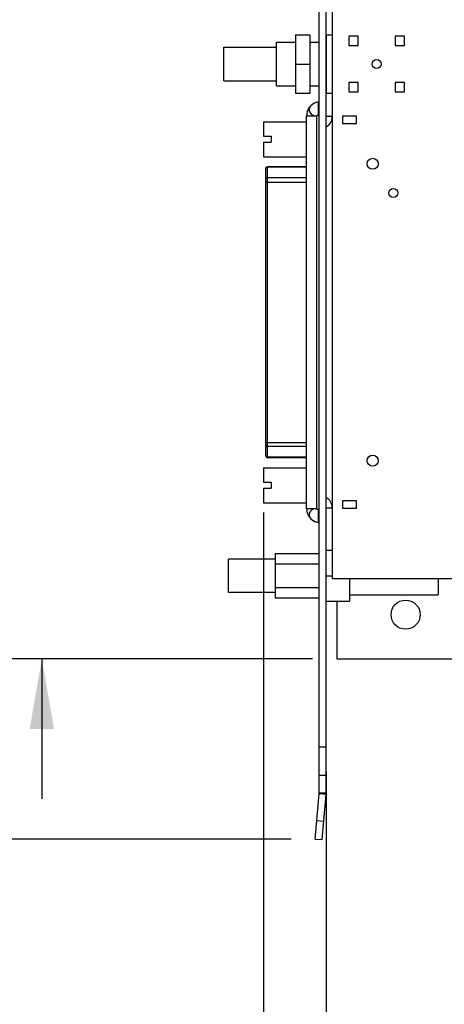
# Model space of a CAD drawing. Header units: inches. Extents: x 0.2 to 16.8, y 0.1 to 10.8.
# Tile 9 of 23: x 6.2 to 7.3, y 2.5 to 5. Entities that reach past the tile are written whole.
import ezdxf

# ---------------------------------------------------------------- set-up
doc = ezdxf.new("R2010")
doc.units = ezdxf.units.IN
doc.header["$LTSCALE"] = 0.935
doc.header["$MEASUREMENT"] = 0
doc.layers.get('0').update_dxf_attribs({"linetype": 'CONTINUOUS'})
doc.layers.add('DIMENSIONS', color=7, linetype='CONTINUOUS')
doc.styles.get("Standard").update_dxf_attribs({"font": 'txt', "width": 0.8})
doc.dimstyles.new('DIMSTYLE_1', dxfattribs={"dimtxt": 0.125, "dimasz": 0.18, "dimexe": 0.18, "dimexo": 0.0625, "dimgap": 0.09, "dimtad": 0, "dimtih": 1, "dimtoh": 1, "dimdec": 3, "dimlfac": 1.666667, "dimzin": 4, "dimdsep": 46, "dimtxsty": 'STANDARD', "dimblk": '_FILLED', "dimblk1": '_FILLED', "dimblk2": '_FILLED', "dimcen": 0.09, "dimadec": 0, "dimazin": 0, "dimtp": 0.01, "dimtm": 0.01, "dimtfac": 1, "dimtdec": 3, "dimtofl": 0, "dimtmove": 0, "dimatfit": 3, "dimldrblk": '_FILLED', "dimfxl": 1, "dimtolj": 1, "dimtzin": 4, "dimarcsym": 0})

# ---------------------------------------------------------------- blocks, each defined once
blk = doc.blocks.new('_FILLED')
at = {"color": 0, "linetype": 'BYBLOCK'}
blk.add_solid([(0, 0), (-1, 0.174), (-1, -0.174)], dxfattribs=at)
blk = doc.blocks.new('*D5')
at = {"layer": 'DIMENSIONS', "color": 2, "linetype": 'CONTINUOUS'}
for p, q in [((6.7927, 3.7651), (6.7927, 2.0484)), ((6.9542, 3.0986), (6.9542, 2.0484)), ((6.7927, 2.1734), (6.4327, 2.1734)), ((6.9542, 2.1734), (7.2733, 2.1734))]:
    blk.add_line(p, q, dxfattribs=at)
at = {"layer": 'DIMENSIONS', "color": 2, "linetype": 'CONTINUOUS', "xscale": 0.18, "yscale": 0.18, "zscale": 0.18}
blk.add_blockref('_FILLED', (6.7927, 2.1734), dxfattribs=at)
at = {"layer": 'DIMENSIONS', "color": 2, "linetype": 'CONTINUOUS', "xscale": 0.18, "yscale": 0.18, "zscale": 0.18, "rotation": 180}
blk.add_blockref('_FILLED', (6.9542, 2.1734), dxfattribs=at)
at = {"layer": 'DIMENSIONS', "color": 2, "linetype": 'CONTINUOUS', "width": 0.8}
for s, p in [('2X ', (7.3358, 2.1109)), ('.269', (7.6358, 2.1109)), ('[', (8.1608, 2.1109)), ('6.84', (8.2608, 2.1109)), (']', (8.6608, 2.1109))]:
    blk.add_text(s, height=0.125, dxfattribs=at).set_placement(p)
blk = doc.blocks.new('*D6')
at = {"layer": 'DIMENSIONS', "color": 2, "linetype": 'CONTINUOUS'}
for p, q in [((5.9147, 6.2904), (5.7379, 6.2904)), ((5.9147, 5.7764), (5.9147, 6.2904)), ((6.6517, 5.7764), (5.7897, 5.7764)), ((6.8634, 2.925), (5.7897, 2.925)), ((5.9147, 2.925), (5.9147, 2.565))]:
    blk.add_line(p, q, dxfattribs=at)
at = {"layer": 'DIMENSIONS', "color": 2, "linetype": 'CONTINUOUS', "xscale": 0.18, "yscale": 0.18, "zscale": 0.18}
for p, rotation in [((5.9147, 5.7764), 270), ((5.9147, 2.925), 90)]:
    blk.add_blockref('_FILLED', p, dxfattribs=dict(at, rotation=rotation))
at = {"layer": 'DIMENSIONS', "color": 2, "linetype": 'CONTINUOUS', "width": 0.8}
for s, p in [('[', (4.8754, 6.2279)), (']', (5.5754, 6.2279)), ('4.752', (4.2504, 6.2279)), ('120.71', (4.9754, 6.2279))]:
    blk.add_text(s, height=0.125, dxfattribs=at).set_placement(p)
blk = doc.blocks.new('*D7')
at = {"layer": 'DIMENSIONS', "color": 2, "linetype": 'CONTINUOUS'}
for p, q in [((6.2225, 6.6584), (6.0978, 6.6584)), ((6.2225, 5.9048), (6.2225, 6.6584)), ((7.2367, 5.9048), (6.0975, 5.9048)), ((6.9187, 3.3884), (6.0975, 3.3884)), ((6.2225, 3.3884), (6.2225, 3.0284))]:
    blk.add_line(p, q, dxfattribs=at)
at = {"layer": 'DIMENSIONS', "color": 2, "linetype": 'CONTINUOUS', "xscale": 0.18, "yscale": 0.18, "zscale": 0.18}
for p, rotation in [((6.2225, 5.9048), 270), ((6.2225, 3.3884), 90)]:
    blk.add_blockref('_FILLED', p, dxfattribs=dict(at, rotation=rotation))
at = {"layer": 'DIMENSIONS', "color": 2, "linetype": 'CONTINUOUS', "width": 0.8}
for s, p in [('4.194', (4.6103, 6.5959)), ('[', (5.2353, 6.5959)), ('106.53', (5.3353, 6.5959)), (']', (5.9353, 6.5959))]:
    blk.add_text(s, height=0.125, dxfattribs=at).set_placement(p)

msp = doc.modelspace()

# ---------------------------------------------------------------- linework, layer by layer
at = {"color": 7, "linetype": 'CONTINUOUS'}
for p, q in [((6.96916, 5.83747), (6.96916, 4.7828)), ((6.96924, 5.83762), (6.96924, 3.59542)), ((6.93624, 3.04402), (6.93624, 5.73442)), ((6.95424, 3.04402), (6.95424, 5.73442)), ((6.87504, 4.99447), (6.87504, 4.84447)), ((6.87504, 4.99447), (6.91224, 4.99447)), ((6.91224, 4.99447), (6.91224, 4.84447)), ((6.95476, 4.84447), (6.95476, 4.99447)), ((6.95476, 4.99447), (6.96916, 4.99447)), ((6.82576, 4.86367), (6.82576, 4.97527)), ((6.82576, 4.97527), (6.87504, 4.97527)), ((6.91224, 4.97527), (6.93624, 4.97527)), ((6.95424, 4.97527), (6.95476, 4.97527)), ((7.01176, 4.99147), (7.01176, 4.96747)), ((7.03576, 4.99147), (7.01176, 4.99147)), ((7.01176, 4.96747), (7.03576, 4.96747)), ((7.03576, 4.96747), (7.03576, 4.99147)), ((7.13176, 4.99147), (7.13176, 4.96747)), ((7.15576, 4.99147), (7.13176, 4.99147)), ((7.13176, 4.96747), (7.15576, 4.96747)), ((7.15576, 4.96747), (7.15576, 4.99147)), ((6.69076, 4.87657), (6.69076, 4.96237)), ((6.69076, 4.96237), (6.82576, 4.96237)), ((6.87504, 4.91947), (6.91224, 4.91947)), ((6.69076, 4.87657), (6.82576, 4.87657)), ((7.01176, 4.87147), (7.01176, 4.84747)), ((7.03576, 4.87147), (7.01176, 4.87147)), ((7.03576, 4.84747), (7.03576, 4.87147)), ((7.13176, 4.87147), (7.13176, 4.84747)), ((7.15576, 4.87147), (7.13176, 4.87147)), ((7.15576, 4.84747), (7.15576, 4.87147)), ((6.82576, 4.86367), (6.87504, 4.86367)), ((6.87504, 4.84447), (6.91224, 4.84447)), ((6.91224, 4.86367), (6.93624, 4.86367)), ((6.95424, 4.86367), (6.95476, 4.86367)), ((6.95476, 4.84447), (6.96916, 4.84447)), ((7.01176, 4.84747), (7.03576, 4.84747)), ((7.13176, 4.84747), (7.15576, 4.84747)), ((6.92992, 4.82096), (6.93624, 4.82265)), ((6.79269, 4.77074), (6.79269, 4.73353)), ((6.79269, 4.77074), (6.90324, 4.77074)), ((6.90324, 3.77521), (6.90324, 4.78619)), ((6.90324, 4.78619), (6.92992, 4.78619)), ((6.92992, 3.77521), (6.92992, 4.78619)), ((6.93287, 4.788), (6.93624, 4.788)), ((6.95424, 4.78491), (6.96916, 4.78491)), ((6.99556, 4.78491), (6.99556, 4.76601)), ((7.03217, 4.78491), (6.99556, 4.78491)), ((6.99556, 4.76601), (7.03217, 4.76601)), ((7.03217, 4.76601), (7.03217, 4.78491)), ((6.79269, 4.73353), (6.81277, 4.73353)), ((6.79269, 4.71818), (6.79269, 4.68097)), ((6.79269, 4.71818), (6.81277, 4.71818)), ((6.81277, 4.73353), (6.81277, 4.71818)), ((6.79269, 4.68097), (6.90324, 4.68097)), ((6.79831, 3.9109), (6.79831, 4.65026)), ((6.80304, 3.90617), (6.80304, 4.65499)), ((6.90324, 4.65499), (6.80304, 4.65499)), ((6.90324, 4.65388), (6.80304, 4.65388)), ((6.79831, 4.61564), (6.90324, 4.61564)), ((6.90324, 4.62635), (6.80304, 4.62635)), ((6.79831, 3.94552), (6.90324, 3.94552)), ((6.90324, 3.93482), (6.80304, 3.93482)), ((6.90324, 3.90728), (6.80304, 3.90728)), ((6.90324, 3.90617), (6.80304, 3.90617)), ((6.79269, 3.88019), (6.79269, 3.84298)), ((6.79269, 3.88019), (6.90324, 3.88019)), ((6.79269, 3.84298), (6.81277, 3.84298)), ((6.79269, 3.82763), (6.79269, 3.79042)), ((6.79269, 3.82763), (6.81277, 3.82763)), ((6.81277, 3.84298), (6.81277, 3.82763)), ((6.79269, 3.79042), (6.90324, 3.79042)), ((6.96916, 3.77625), (6.95424, 3.77625)), ((6.96916, 3.77836), (6.96916, 3.59527)), ((6.99556, 3.79515), (6.99556, 3.77625)), ((7.03217, 3.79515), (6.99556, 3.79515)), ((6.99556, 3.77625), (7.03217, 3.77625)), ((7.03217, 3.77625), (7.03217, 3.79515)), ((6.90324, 3.77521), (6.92992, 3.77521)), ((6.93287, 3.7734), (6.93624, 3.7734)), ((6.92992, 3.74044), (6.93624, 3.73874)), ((6.82224, 3.65962), (6.82224, 3.54562)), ((6.82224, 3.65962), (6.93624, 3.65962)), ((6.95424, 3.66832), (6.96916, 3.66832)), ((6.70224, 3.55972), (6.70224, 3.64552)), ((6.82224, 3.64552), (6.70224, 3.64552)), ((6.82224, 3.63336), (6.93624, 3.63336)), ((6.95424, 3.60262), (6.96916, 3.60262)), ((6.96916, 3.59527), (10.50916, 3.59527)), ((6.96924, 3.59542), (10.50924, 3.59542)), ((7.01424, 3.59527), (7.01424, 3.53692)), ((7.24224, 3.59527), (7.24224, 3.55312)), ((6.82224, 3.55972), (6.70224, 3.55972)), ((6.82224, 3.57188), (6.93624, 3.57188)), ((7.01424, 3.55312), (7.24224, 3.55312)), ((6.82224, 3.54562), (6.93624, 3.54562)), ((6.95424, 3.53692), (7.01424, 3.53692)), ((6.98124, 3.53692), (6.98124, 3.38842)), ((6.98124, 3.38842), (7.33584, 3.38842)), ((6.95424, 3.16108), (6.93624, 3.16108)), ((6.95424, 3.08842), (6.93624, 3.08842)), ((6.92591, 2.92497), (6.93616, 3.04219)), ((6.93616, 3.04219), (6.95409, 3.04062)), ((6.93624, 3.04402), (6.95424, 3.04402)), ((6.94384, 2.9234), (6.95409, 3.04062)), ((6.93009, 2.97279), (6.94802, 2.97122)), ((6.92591, 2.92497), (6.94384, 2.9234))]:
    msp.add_line(p, q, dxfattribs=at)
for centre, radius in [((7.08376, 4.91947), 0.0114), ((7.07351, 4.66267), 0.01417), ((7.12666, 4.58767), 0.01181), ((7.07351, 3.89849), 0.01417), ((7.15824, 3.50242), 0.0375)]:
    msp.add_circle(centre, radius, dxfattribs=at)
for centre, radius, start, end in [((6.93924, 4.78619), 0.036, 106.94871, 180), ((6.94096, 4.7828), 0.0282, 298.1025, 360), ((6.80304, 4.65027), 0.00472, 90, 180), ((6.80304, 3.9109), 0.00472, 180, 270), ((6.94096, 3.77836), 0.0282, 0, 61.8975), ((6.93924, 3.77521), 0.036, 180, 255), ((6.91524, 3.04402), 0.021, 355, 360), ((6.91524, 3.04402), 0.039, 355, 360)]:
    msp.add_arc(centre, radius, start, end, dxfattribs=at)
for points, knots in [([(6.92992, 4.82096), (6.92718, 4.82023), (6.92203, 4.81819), (6.91561, 4.8135), (6.91121, 4.80771), (6.90955, 4.80124), (6.91104, 4.7949), (6.91574, 4.79017), (6.92209, 4.7866), (6.92726, 4.78623), (6.92992, 4.78619)], [0, 0, 0, 0, 0.148458, 0.2865056, 0.4114289, 0.5214884, 0.6258327, 0.7357423, 0.860385, 1, 1, 1, 1]), ([(6.93287, 4.82175), (6.93287, 4.82174), (6.93287, 4.82172), (6.93287, 4.82166), (6.93287, 4.82155), (6.93287, 4.82141), (6.93287, 4.82123), (6.93287, 4.821), (6.93287, 4.82074), (6.93287, 4.82044), (6.93287, 4.82009), (6.93287, 4.81971), (6.93287, 4.81929), (6.93287, 4.81883), (6.93287, 4.81833), (6.93287, 4.81779), (6.93287, 4.81722), (6.93287, 4.81662), (6.93287, 4.81597), (6.93287, 4.8153), (6.93287, 4.81459), (6.93287, 4.81385), (6.93287, 4.81307), (6.93287, 4.81227), (6.93287, 4.81144), (6.93287, 4.81058), (6.93287, 4.80969), (6.93287, 4.80877), (6.93287, 4.80783), (6.93287, 4.80686), (6.93287, 4.80588), (6.93287, 4.80486), (6.93287, 4.80383), (6.93287, 4.80278), (6.93287, 4.80171), (6.93287, 4.80063), (6.93287, 4.79953), (6.93287, 4.79841), (6.93287, 4.79728), (6.93287, 4.79614), (6.93287, 4.795), (6.93287, 4.79384), (6.93287, 4.79268), (6.93287, 4.79151), (6.93287, 4.79034), (6.93287, 4.78917), (6.93287, 4.78839), (6.93287, 4.788)], [0, 0, 0, 0, 0.0005927, 0.0023882, 0.0053964, 0.0096232, 0.0150617, 0.0217013, 0.0295328, 0.0385504, 0.0487445, 0.0600999, 0.0725995, 0.0862315, 0.1009844, 0.1168442, 0.133785, 0.151783, 0.1708108, 0.1908457, 0.2118641, 0.2338413, 0.2567509, 0.2805652, 0.305256, 0.3307946, 0.3571515, 0.3842961, 0.4121971, 0.4408236, 0.4701443, 0.5001233, 0.5307156, 0.5618736, 0.5935523, 0.6257175, 0.6583392, 0.691385, 0.7248127, 0.7585735, 0.7926178, 0.826895, 0.8613521, 0.8959355, 0.9305943, 0.9652921, 1, 1, 1, 1]), ([(6.92992, 4.78619), (6.92992, 4.78622), (6.92993, 4.7863), (6.92994, 4.7864), (6.92997, 4.78651), (6.93, 4.78661), (6.93005, 4.7867), (6.9301, 4.7868), (6.93016, 4.78689), (6.93022, 4.78697), (6.93029, 4.78706), (6.9304, 4.78716), (6.93055, 4.78729), (6.93074, 4.78742), (6.93095, 4.78754), (6.93118, 4.78765), (6.93141, 4.78774), (6.93166, 4.78782), (6.9319, 4.78789), (6.93215, 4.78794), (6.9324, 4.78797), (6.93264, 4.78799), (6.93279, 4.788), (6.93287, 4.788)], [0, 0, 0, 0, 0.0290771, 0.0575506, 0.0856358, 0.113529, 0.1414042, 0.1694105, 0.1976711, 0.2262838, 0.2553222, 0.2848373, 0.3453818, 0.4079922, 0.4724979, 0.5385694, 0.6057627, 0.6735519, 0.741354, 0.8085474, 0.8744878, 0.9385215, 1, 1, 1, 1]), ([(6.79831, 4.6496), (6.79831, 4.64968), (6.79832, 4.64984), (6.79834, 4.65008), (6.79838, 4.65032), (6.79843, 4.65056), (6.79849, 4.65079), (6.79857, 4.65102), (6.79867, 4.65124), (6.79878, 4.65146), (6.7989, 4.65167), (6.79903, 4.65188), (6.79918, 4.65208), (6.79934, 4.65227), (6.79951, 4.65246), (6.79969, 4.65263), (6.79989, 4.6528), (6.80009, 4.65295), (6.8003, 4.6531), (6.80052, 4.65323), (6.80075, 4.65335), (6.80099, 4.65346), (6.80123, 4.65356), (6.80147, 4.65365), (6.80173, 4.65372), (6.80198, 4.65378), (6.80224, 4.65383), (6.80251, 4.65386), (6.80277, 4.65388), (6.80295, 4.65388), (6.80304, 4.65388)], [0, 0, 0, 0, 0.033939, 0.0679034, 0.1019138, 0.1359924, 0.1701604, 0.2044375, 0.2388422, 0.2733908, 0.308098, 0.3429761, 0.3780351, 0.4132826, 0.4487238, 0.4843614, 0.5201954, 0.5562236, 0.5924414, 0.6288416, 0.6654153, 0.7021511, 0.7390361, 0.7760555, 0.8131929, 0.8504308, 0.8877504, 0.9251321, 0.9625555, 1, 1, 1, 1]), ([(6.79831, 4.62206), (6.79831, 4.62214), (6.79832, 4.6223), (6.79834, 4.62254), (6.79838, 4.62278), (6.79843, 4.62302), (6.79849, 4.62325), (6.79857, 4.62348), (6.79867, 4.6237), (6.79878, 4.62392), (6.7989, 4.62414), (6.79903, 4.62434), (6.79918, 4.62454), (6.79934, 4.62474), (6.79951, 4.62492), (6.79969, 4.62509), (6.79989, 4.62526), (6.80009, 4.62541), (6.8003, 4.62556), (6.80052, 4.62569), (6.80075, 4.62581), (6.80099, 4.62592), (6.80123, 4.62602), (6.80147, 4.62611), (6.80173, 4.62618), (6.80198, 4.62624), (6.80224, 4.62629), (6.80251, 4.62632), (6.80277, 4.62634), (6.80295, 4.62635), (6.80304, 4.62635)], [0, 0, 0, 0, 0.0339401, 0.0679046, 0.1019151, 0.1359937, 0.1701616, 0.2044387, 0.2388433, 0.2733919, 0.3080991, 0.3429771, 0.3780361, 0.4132835, 0.4487247, 0.4843622, 0.5201962, 0.5562243, 0.592442, 0.6288422, 0.6654158, 0.7021516, 0.7390365, 0.7760558, 0.8131932, 0.850431, 0.8877506, 0.9251322, 0.9625556, 1, 1, 1, 1]), ([(6.79831, 3.9391), (6.79831, 3.93902), (6.79832, 3.93886), (6.79834, 3.93862), (6.79838, 3.93838), (6.79843, 3.93814), (6.79849, 3.93791), (6.79857, 3.93768), (6.79867, 3.93746), (6.79878, 3.93724), (6.7989, 3.93703), (6.79903, 3.93682), (6.79918, 3.93662), (6.79934, 3.93643), (6.79951, 3.93624), (6.79969, 3.93607), (6.79989, 3.9359), (6.80009, 3.93575), (6.8003, 3.9356), (6.80052, 3.93547), (6.80075, 3.93535), (6.80099, 3.93524), (6.80123, 3.93514), (6.80147, 3.93505), (6.80173, 3.93498), (6.80198, 3.93492), (6.80224, 3.93487), (6.80251, 3.93484), (6.80277, 3.93482), (6.80295, 3.93482), (6.80304, 3.93482)], [0, 0, 0, 0, 0.0339401, 0.0679046, 0.1019151, 0.1359937, 0.1701616, 0.2044387, 0.2388433, 0.2733919, 0.3080991, 0.3429771, 0.3780361, 0.4132835, 0.4487247, 0.4843622, 0.5201962, 0.5562243, 0.592442, 0.6288422, 0.6654158, 0.7021516, 0.7390365, 0.7760558, 0.8131932, 0.850431, 0.8877506, 0.9251322, 0.9625556, 1, 1, 1, 1]), ([(6.79831, 3.91156), (6.79831, 3.91148), (6.79832, 3.91132), (6.79834, 3.91108), (6.79838, 3.91084), (6.79843, 3.91061), (6.79849, 3.91037), (6.79857, 3.91014), (6.79867, 3.90992), (6.79878, 3.9097), (6.7989, 3.90949), (6.79903, 3.90928), (6.79918, 3.90908), (6.79934, 3.90889), (6.79951, 3.9087), (6.79969, 3.90853), (6.79989, 3.90837), (6.80009, 3.90821), (6.8003, 3.90807), (6.80052, 3.90793), (6.80075, 3.90781), (6.80099, 3.9077), (6.80123, 3.9076), (6.80147, 3.90752), (6.80173, 3.90744), (6.80198, 3.90738), (6.80224, 3.90734), (6.80251, 3.9073), (6.80277, 3.90728), (6.80295, 3.90728), (6.80304, 3.90728)], [0, 0, 0, 0, 0.033939, 0.0679034, 0.1019138, 0.1359924, 0.1701604, 0.2044375, 0.2388422, 0.2733908, 0.308098, 0.3429761, 0.3780351, 0.4132826, 0.4487238, 0.4843614, 0.5201954, 0.5562236, 0.5924414, 0.6288416, 0.6654153, 0.7021511, 0.7390361, 0.7760555, 0.8131929, 0.8504308, 0.8877504, 0.9251321, 0.9625555, 1, 1, 1, 1]), ([(6.92992, 3.77521), (6.92727, 3.77511), (6.92216, 3.77465), (6.9157, 3.77129), (6.91106, 3.7665), (6.90955, 3.76019), (6.9112, 3.75369), (6.91561, 3.74792), (6.92202, 3.74321), (6.92717, 3.74118), (6.92992, 3.74044)], [0, 0, 0, 0, 0.1391842, 0.2637623, 0.3736104, 0.4779314, 0.5879816, 0.7135037, 0.8506925, 1, 1, 1, 1]), ([(6.92992, 3.77521), (6.92993, 3.77517), (6.92993, 3.7751), (6.92995, 3.775), (6.92998, 3.77489), (6.93001, 3.77479), (6.93006, 3.7747), (6.93011, 3.7746), (6.93017, 3.77451), (6.93023, 3.77443), (6.9303, 3.77434), (6.93041, 3.77424), (6.93056, 3.77411), (6.93075, 3.77398), (6.93096, 3.77386), (6.93118, 3.77375), (6.93142, 3.77366), (6.93166, 3.77358), (6.93191, 3.77351), (6.93215, 3.77346), (6.9324, 3.77343), (6.93264, 3.7734), (6.93279, 3.7734), (6.93287, 3.7734)], [0, 0, 0, 0, 0.0291524, 0.0577396, 0.0859649, 0.1140134, 0.1420487, 0.1702111, 0.1986165, 0.2273572, 0.2565025, 0.286101, 0.3467373, 0.4093398, 0.4737491, 0.5396534, 0.6066307, 0.6741797, 0.7417433, 0.8087273, 0.8745144, 0.938479, 1, 1, 1, 1]), ([(6.93287, 3.7734), (6.93287, 3.77301), (6.93287, 3.77223), (6.93287, 3.77106), (6.93287, 3.76989), (6.93287, 3.76873), (6.93287, 3.76756), (6.93287, 3.76641), (6.93287, 3.76526), (6.93287, 3.76412), (6.93287, 3.76299), (6.93287, 3.76188), (6.93287, 3.76078), (6.93287, 3.75969), (6.93287, 3.75863), (6.93287, 3.75757), (6.93287, 3.75654), (6.93287, 3.75553), (6.93287, 3.75454), (6.93287, 3.75358), (6.93287, 3.75263), (6.93287, 3.75172), (6.93287, 3.75083), (6.93287, 3.74997), (6.93287, 3.74913), (6.93287, 3.74833), (6.93287, 3.74756), (6.93287, 3.74681), (6.93287, 3.74611), (6.93287, 3.74543), (6.93287, 3.74479), (6.93287, 3.74418), (6.93287, 3.74361), (6.93287, 3.74307), (6.93287, 3.74257), (6.93287, 3.74211), (6.93287, 3.74169), (6.93287, 3.74131), (6.93287, 3.74096), (6.93287, 3.74066), (6.93287, 3.74039), (6.93287, 3.74017), (6.93287, 3.73999), (6.93287, 3.73984), (6.93287, 3.73974), (6.93287, 3.73968), (6.93287, 3.73965), (6.93287, 3.73965)], [0, 0, 0, 0, 0.0346479, 0.0692981, 0.1039206, 0.1384779, 0.1729181, 0.2071862, 0.2412277, 0.2749888, 0.3084157, 0.341456, 0.3740672, 0.4062219, 0.4378946, 0.4690523, 0.4996527, 0.5296395, 0.5589668, 0.5875986, 0.615504, 0.6426526, 0.669014, 0.6945578, 0.7192549, 0.7430765, 0.7659939, 0.7879792, 0.8090056, 0.829048, 0.8480826, 0.8660869, 0.8830357, 0.8989043, 0.9136692, 0.9273138, 0.9398245, 0.9511887, 0.9613909, 0.970417, 0.9782574, 0.9849053, 0.9903515, 0.9945859, 0.9976019, 0.999404, 1, 1, 1, 1])]:
    msp.add_open_spline(points, degree=3, knots=knots, dxfattribs=at)

# ---------------------------------------------------------------- dimensions: what is measured, and where the dimension line sits
at = {"layer": 'DIMENSIONS', "color": 2, "linetype": 'CONTINUOUS'}
for base, p1, p2, picture, middle in [((6.22248, 3.38842), (7.23674, 5.90482), (6.91874, 3.38842), '*D7', (5.32281, 6.65842)), ((5.91469, 2.92497), (6.65174, 5.77642), (6.86341, 2.92497), '*D6', (4.96286, 6.29035))]:
    dim = msp.add_linear_dim(base=base, p1=p1, p2=p2, angle=270, dimstyle='DIMSTYLE_1', dxfattribs=at)
    dim.commit()
    dim.dimension.update_dxf_attribs({"geometry": picture, "text_midpoint": middle, "dimtype": 160})
dim = msp.add_linear_dim(base=(6.79269, 2.1734), p1=(6.95424, 3.09858), p2=(6.79269, 3.76513), angle=180, text='2X <>', dimstyle='DIMSTYLE_1', dxfattribs=at)
dim.commit()
dim.dimension.update_dxf_attribs({"geometry": '*D5', "text_midpoint": (8.04829, 2.1734), "dimtype": 160})

doc.saveas('drawing.dxf')
